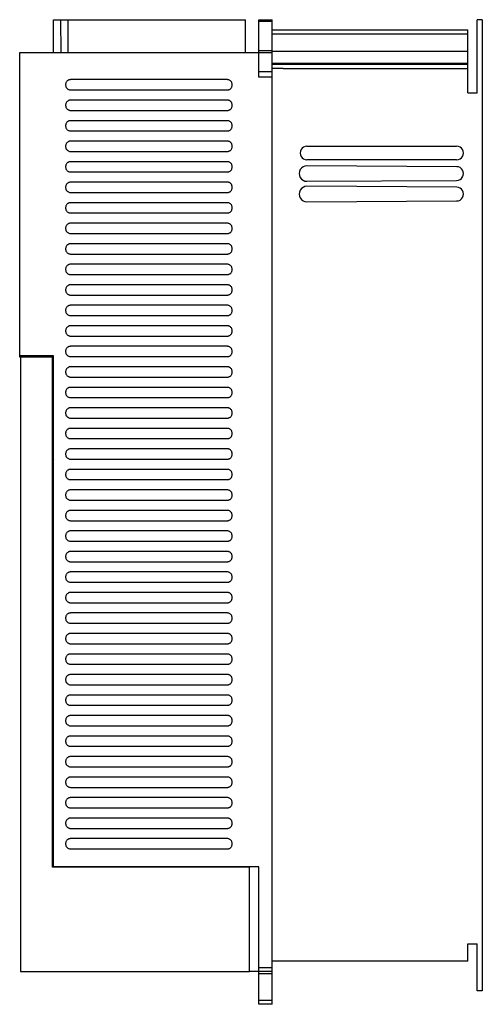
# Model space of a CAD drawing. Header units: millimetres. Extents: x 94 to 320, y 48 to 528.
import ezdxf

# ---------------------------------------------------------------- set-up
doc = ezdxf.new("R2010")
doc.units = ezdxf.units.MM
doc.header["$LTSCALE"] = 37.48214
doc.layers.get('0').update_dxf_attribs({"linetype": 'CONTINUOUS'})

msp = doc.modelspace()

# ---------------------------------------------------------------- linework, layer by layer
at = {"color": 7}
for p, q in [((110.56, 511.5), (110.56, 527.5)), ((110.56, 527.5), (204.06, 527.5)), ((114.2, 511.5), (114.18, 527.5)), ((117.5, 527.5), (117.5, 511.5)), ((204.06, 511.5), (204.06, 527.5)), ((210.56, 499.45), (210.56, 527.5)), ((210.56, 527.5), (217.06, 527.5)), ((217.06, 526.56), (210.56, 526.56)), ((217.06, 47.51), (217.06, 527.5)), ((317.06, 491.79), (317.06, 527.5)), ((319.56, 527.5), (317.06, 527.5)), ((319.56, 527.5), (319.56, 54)), ((217.06, 522.5), (312.56, 522.5)), ((312.56, 520.5), (217.06, 520.5)), ((312.56, 491.79), (312.56, 522.5)), ((94.06, 363), (94.06, 511.5)), ((94.06, 511.5), (217.06, 511.5)), ((210.56, 512.45), (217.06, 512.45)), ((217.06, 512.2), (312.56, 512.2)), ((312.56, 506.21), (217.06, 506.21)), ((312.56, 505.71), (217.06, 505.71)), ((217.06, 502.03), (210.56, 502.03)), ((217.06, 499.45), (210.56, 499.45)), ((222.56, 503.71), (217.06, 503.72)), ((222.56, 503.61), (222.56, 503.71)), ((312.56, 503.61), (222.56, 503.61)), ((195.31, 498.27), (118.81, 498.27)), ((118.81, 493.27), (195.31, 493.27)), ((312.56, 491.79), (317.06, 491.79)), ((195.31, 488.27), (118.81, 488.27)), ((118.81, 483.27), (195.31, 483.27)), ((195.31, 478.27), (118.81, 478.27)), ((118.81, 473.27), (195.31, 473.27)), ((195.31, 468.27), (118.81, 468.27)), ((234.06, 465.79), (307.05, 465.84)), ((118.81, 463.27), (195.31, 463.27)), ((195.31, 458.27), (118.81, 458.27)), ((307.05, 459.17), (234.06, 459.22)), ((307.06, 455.84), (234.06, 456.28)), ((118.81, 453.27), (195.31, 453.27)), ((195.31, 448.27), (118.81, 448.27)), ((234.06, 448.72), (307.04, 449.17)), ((118.81, 443.27), (195.31, 443.27)), ((307.06, 445.84), (234.06, 446.28)), ((195.31, 438.27), (118.81, 438.27)), ((234.06, 438.72), (307.04, 439.17)), ((118.81, 433.27), (195.31, 433.27)), ((195.31, 428.27), (118.81, 428.27)), ((118.81, 423.27), (195.31, 423.27)), ((195.31, 418.27), (118.81, 418.27)), ((118.81, 413.27), (195.31, 413.27)), ((195.31, 408.27), (118.81, 408.27)), ((118.81, 403.27), (195.31, 403.27)), ((195.31, 398.27), (118.81, 398.27)), ((118.81, 393.27), (195.31, 393.27)), ((195.31, 388.27), (118.81, 388.27)), ((118.81, 383.27), (195.31, 383.27)), ((195.31, 378.27), (118.81, 378.27)), ((118.81, 373.27), (195.31, 373.27)), ((195.31, 368.27), (118.81, 368.27)), ((110.56, 363.62), (94.06, 363.62)), ((94.51, 363), (94.06, 363)), ((94.51, 362.99), (94.51, 63.42)), ((110.06, 362.99), (94.51, 362.99)), ((97.06, 363.62), (97.06, 362.99)), ((110.06, 114.42), (110.06, 362.99)), ((110.56, 114.5), (110.56, 363.62)), ((118.81, 363.27), (195.31, 363.27)), ((195.31, 358.27), (118.81, 358.27)), ((118.81, 353.27), (195.31, 353.27)), ((195.31, 348.27), (118.81, 348.27)), ((118.81, 343.27), (195.31, 343.27)), ((195.31, 338.27), (118.81, 338.27)), ((118.81, 333.27), (195.31, 333.27)), ((110.56, 328.27), (110.06, 328.29)), ((110.56, 328.11), (110.06, 328.14)), ((110.06, 328.08), (110.56, 328.05)), ((110.56, 328), (110.06, 328.03)), ((110.06, 327.89), (110.56, 327.87)), ((195.31, 328.27), (118.81, 328.27)), ((118.81, 323.27), (195.31, 323.27)), ((195.31, 318.27), (118.81, 318.27)), ((110.06, 315.5), (110.56, 316.21)), ((110.56, 313.32), (110.06, 313.92)), ((110.06, 313.67), (110.56, 313.08)), ((118.81, 313.27), (195.31, 313.27)), ((195.31, 308.27), (118.81, 308.27)), ((118.81, 303.27), (195.31, 303.27)), ((195.31, 298.27), (118.81, 298.27)), ((118.81, 293.27), (195.31, 293.27)), ((195.31, 288.27), (118.81, 288.27)), ((118.81, 283.27), (195.31, 283.27)), ((195.31, 278.27), (118.81, 278.27)), ((118.81, 273.27), (195.31, 273.27)), ((195.31, 268.27), (118.81, 268.27)), ((118.81, 263.27), (195.31, 263.27)), ((195.31, 258.27), (118.81, 258.27)), ((118.81, 253.27), (195.31, 253.27)), ((195.31, 248.27), (118.81, 248.27)), ((118.81, 243.27), (195.31, 243.27)), ((195.31, 238.27), (118.81, 238.27)), ((118.81, 233.27), (195.31, 233.27)), ((195.31, 228.27), (118.81, 228.27)), ((118.81, 223.27), (195.31, 223.27)), ((195.31, 218.27), (118.81, 218.27)), ((118.81, 213.27), (195.31, 213.27)), ((195.31, 208.27), (118.81, 208.27)), ((118.81, 203.27), (195.31, 203.27)), ((195.31, 198.27), (118.81, 198.27)), ((118.81, 193.27), (195.31, 193.27)), ((195.31, 188.27), (118.81, 188.27)), ((118.81, 183.27), (195.31, 183.27)), ((195.31, 178.27), (118.81, 178.27)), ((118.81, 173.27), (195.31, 173.27)), ((195.31, 168.27), (118.81, 168.27)), ((118.81, 163.27), (195.31, 163.27)), ((195.31, 158.27), (118.81, 158.27)), ((118.81, 153.27), (195.31, 153.27)), ((195.31, 148.27), (118.81, 148.27)), ((118.81, 143.27), (195.31, 143.27)), ((195.31, 138.27), (118.81, 138.27)), ((118.81, 133.27), (195.31, 133.27)), ((195.31, 128.27), (118.81, 128.27)), ((118.81, 123.27), (195.31, 123.27)), ((206.06, 114.42), (110.06, 114.42)), ((210.56, 114.5), (110.56, 114.5)), ((122.53, 114.5), (122.53, 114.42)), ((162.56, 114.42), (162.56, 114.5)), ((206.06, 63.42), (206.06, 114.42)), ((210.56, 63.5), (210.56, 114.5)), ((312.56, 77), (317.06, 77)), ((312.56, 68.5), (312.56, 77)), ((317.06, 54), (317.06, 77)), ((312.56, 68.5), (217.06, 68.5)), ((94.51, 63.42), (206.06, 63.42)), ((217.06, 63.5), (206.06, 63.5)), ((210.56, 65.52), (217.06, 65.52)), ((217.06, 63.52), (210.56, 63.52)), ((210.56, 47.51), (210.56, 63.21)), ((210.56, 62.5), (217.06, 62.5)), ((319.56, 54), (317.06, 54)), ((210.56, 49.51), (217.06, 49.51)), ((217.06, 47.51), (210.56, 47.51))]:
    msp.add_line(p, q, dxfattribs=at)
for centre, radius, start, end in [((234.06, 462.5), 3.28, 89.8939, 270.0377), ((307.06, 462.5), 3.34, 269.8017, 89.9498), ((234.06, 452.5), 3.78, 89.9249, 270.0388), ((307.06, 452.5), 3.34, 269.7905, 89.9426), ((234.06, 442.5), 3.78, 89.9249, 270.0367), ((307.06, 442.5), 3.34, 269.7905, 89.9426)]:
    msp.add_arc(centre, radius, start, end, dxfattribs=at)
for points, knots in [([(118.81, 498.27), (118.69, 498.27), (118.43, 498.25), (118.04, 498.16), (117.63, 497.97), (117.23, 497.67), (116.86, 497.24), (116.57, 496.67), (116.41, 495.97), (116.46, 495.19), (116.74, 494.46), (117.2, 493.88), (117.73, 493.51), (118.28, 493.31), (118.64, 493.27), (118.81, 493.27)], [0, 0, 0, 0, 0.047182, 0.099351, 0.157728, 0.22292, 0.295767, 0.377687, 0.470825, 0.574226, 0.679709, 0.775201, 0.859138, 0.93355, 1, 1, 1, 1]), ([(195.31, 493.27), (195.42, 493.27), (195.66, 493.29), (196.02, 493.37), (196.41, 493.54), (196.79, 493.79), (197.15, 494.16), (197.46, 494.65), (197.65, 495.25), (197.69, 495.92), (197.57, 496.61), (197.26, 497.25), (196.81, 497.74), (196.31, 498.07), (195.8, 498.24), (195.46, 498.27), (195.31, 498.27)], [0, 0, 0, 0, 0.044309, 0.093026, 0.147185, 0.20698, 0.273558, 0.348873, 0.431209, 0.518779, 0.610664, 0.703843, 0.791303, 0.868835, 0.937796, 1, 1, 1, 1]), ([(118.81, 488.27), (118.69, 488.27), (118.43, 488.25), (118.04, 488.16), (117.63, 487.97), (117.23, 487.67), (116.86, 487.24), (116.57, 486.67), (116.41, 485.97), (116.46, 485.19), (116.74, 484.46), (117.2, 483.88), (117.73, 483.51), (118.28, 483.31), (118.64, 483.27), (118.81, 483.27)], [0, 0, 0, 0, 0.047182, 0.099351, 0.157728, 0.22292, 0.295767, 0.377687, 0.470825, 0.574226, 0.679709, 0.775201, 0.859138, 0.93355, 1, 1, 1, 1]), ([(195.31, 483.27), (195.42, 483.27), (195.66, 483.29), (196.02, 483.37), (196.41, 483.54), (196.79, 483.79), (197.15, 484.16), (197.46, 484.65), (197.65, 485.25), (197.69, 485.92), (197.57, 486.61), (197.26, 487.25), (196.81, 487.74), (196.31, 488.07), (195.8, 488.24), (195.46, 488.27), (195.31, 488.27)], [0, 0, 0, 0, 0.044309, 0.093026, 0.147185, 0.20698, 0.273558, 0.348873, 0.431209, 0.518779, 0.610664, 0.703843, 0.791303, 0.868835, 0.937796, 1, 1, 1, 1]), ([(118.81, 478.27), (118.69, 478.27), (118.43, 478.25), (118.04, 478.16), (117.63, 477.97), (117.23, 477.67), (116.86, 477.24), (116.57, 476.67), (116.41, 475.97), (116.46, 475.19), (116.74, 474.46), (117.2, 473.88), (117.73, 473.51), (118.28, 473.31), (118.64, 473.27), (118.81, 473.27)], [0, 0, 0, 0, 0.047182, 0.099351, 0.157728, 0.22292, 0.295767, 0.377687, 0.470825, 0.574226, 0.679709, 0.775201, 0.859138, 0.93355, 1, 1, 1, 1]), ([(195.31, 473.27), (195.42, 473.27), (195.66, 473.29), (196.02, 473.37), (196.41, 473.54), (196.79, 473.79), (197.15, 474.16), (197.46, 474.65), (197.65, 475.25), (197.69, 475.92), (197.57, 476.61), (197.26, 477.25), (196.81, 477.74), (196.31, 478.07), (195.8, 478.24), (195.46, 478.27), (195.31, 478.27)], [0, 0, 0, 0, 0.044309, 0.093026, 0.147185, 0.20698, 0.273558, 0.348873, 0.431209, 0.518779, 0.610664, 0.703843, 0.791303, 0.868835, 0.937796, 1, 1, 1, 1]), ([(118.81, 468.27), (118.69, 468.27), (118.43, 468.25), (118.04, 468.16), (117.63, 467.97), (117.23, 467.67), (116.86, 467.24), (116.57, 466.67), (116.41, 465.97), (116.46, 465.19), (116.74, 464.46), (117.2, 463.88), (117.73, 463.51), (118.28, 463.31), (118.64, 463.27), (118.81, 463.27)], [0, 0, 0, 0, 0.047182, 0.099351, 0.157728, 0.22292, 0.295767, 0.377687, 0.470825, 0.574226, 0.679709, 0.775201, 0.859138, 0.93355, 1, 1, 1, 1]), ([(195.31, 463.27), (195.42, 463.27), (195.66, 463.29), (196.02, 463.37), (196.41, 463.54), (196.79, 463.79), (197.15, 464.16), (197.46, 464.65), (197.65, 465.25), (197.69, 465.92), (197.57, 466.61), (197.26, 467.25), (196.81, 467.74), (196.31, 468.07), (195.8, 468.24), (195.46, 468.27), (195.31, 468.27)], [0, 0, 0, 0, 0.044309, 0.093026, 0.147185, 0.20698, 0.273558, 0.348873, 0.431209, 0.518779, 0.610664, 0.703843, 0.791303, 0.868835, 0.937796, 1, 1, 1, 1]), ([(118.81, 458.27), (118.69, 458.27), (118.43, 458.25), (118.04, 458.16), (117.63, 457.97), (117.23, 457.67), (116.86, 457.24), (116.57, 456.67), (116.41, 455.97), (116.46, 455.19), (116.74, 454.46), (117.2, 453.88), (117.73, 453.51), (118.28, 453.31), (118.64, 453.27), (118.81, 453.27)], [0, 0, 0, 0, 0.047182, 0.099351, 0.157728, 0.22292, 0.295767, 0.377687, 0.470825, 0.574226, 0.679709, 0.775201, 0.859138, 0.93355, 1, 1, 1, 1]), ([(195.31, 453.27), (195.42, 453.27), (195.66, 453.29), (196.02, 453.37), (196.41, 453.54), (196.79, 453.79), (197.15, 454.16), (197.46, 454.65), (197.65, 455.25), (197.69, 455.92), (197.57, 456.61), (197.26, 457.25), (196.81, 457.74), (196.31, 458.07), (195.8, 458.24), (195.46, 458.27), (195.31, 458.27)], [0, 0, 0, 0, 0.044309, 0.093026, 0.147185, 0.20698, 0.273558, 0.348873, 0.431209, 0.518779, 0.610664, 0.703843, 0.791303, 0.868835, 0.937796, 1, 1, 1, 1]), ([(118.81, 448.27), (118.69, 448.27), (118.43, 448.25), (118.04, 448.16), (117.63, 447.97), (117.23, 447.67), (116.86, 447.24), (116.57, 446.67), (116.41, 445.97), (116.46, 445.19), (116.74, 444.46), (117.2, 443.88), (117.73, 443.51), (118.28, 443.31), (118.64, 443.27), (118.81, 443.27)], [0, 0, 0, 0, 0.047182, 0.099351, 0.157728, 0.22292, 0.295767, 0.377687, 0.470825, 0.574226, 0.679709, 0.775201, 0.859138, 0.93355, 1, 1, 1, 1]), ([(195.31, 443.27), (195.42, 443.27), (195.66, 443.29), (196.02, 443.37), (196.41, 443.54), (196.79, 443.79), (197.15, 444.16), (197.46, 444.65), (197.65, 445.25), (197.69, 445.92), (197.57, 446.61), (197.26, 447.25), (196.81, 447.74), (196.31, 448.07), (195.8, 448.24), (195.46, 448.27), (195.31, 448.27)], [0, 0, 0, 0, 0.044309, 0.093026, 0.147185, 0.20698, 0.273558, 0.348873, 0.431209, 0.518779, 0.610664, 0.703843, 0.791303, 0.868835, 0.937796, 1, 1, 1, 1]), ([(118.81, 438.27), (118.69, 438.27), (118.43, 438.25), (118.04, 438.16), (117.63, 437.97), (117.23, 437.67), (116.86, 437.24), (116.57, 436.67), (116.41, 435.97), (116.46, 435.19), (116.74, 434.46), (117.2, 433.88), (117.73, 433.51), (118.28, 433.31), (118.64, 433.27), (118.81, 433.27)], [0, 0, 0, 0, 0.047182, 0.099351, 0.157728, 0.22292, 0.295767, 0.377687, 0.470825, 0.574226, 0.679709, 0.775201, 0.859138, 0.93355, 1, 1, 1, 1]), ([(195.31, 433.27), (195.42, 433.27), (195.66, 433.29), (196.02, 433.37), (196.41, 433.54), (196.79, 433.79), (197.15, 434.16), (197.46, 434.65), (197.65, 435.25), (197.69, 435.92), (197.57, 436.61), (197.26, 437.25), (196.81, 437.74), (196.31, 438.07), (195.8, 438.24), (195.46, 438.27), (195.31, 438.27)], [0, 0, 0, 0, 0.044309, 0.093026, 0.147185, 0.20698, 0.273558, 0.348873, 0.431209, 0.518779, 0.610664, 0.703843, 0.791303, 0.868835, 0.937796, 1, 1, 1, 1]), ([(118.81, 428.27), (118.69, 428.27), (118.43, 428.25), (118.04, 428.16), (117.63, 427.97), (117.23, 427.67), (116.86, 427.24), (116.57, 426.67), (116.41, 425.97), (116.46, 425.19), (116.74, 424.46), (117.2, 423.88), (117.73, 423.51), (118.28, 423.31), (118.64, 423.27), (118.81, 423.27)], [0, 0, 0, 0, 0.047182, 0.099351, 0.157728, 0.22292, 0.295767, 0.377687, 0.470825, 0.574226, 0.679709, 0.775201, 0.859138, 0.93355, 1, 1, 1, 1]), ([(195.31, 423.27), (195.42, 423.27), (195.66, 423.29), (196.02, 423.37), (196.41, 423.54), (196.79, 423.79), (197.15, 424.16), (197.46, 424.65), (197.65, 425.25), (197.69, 425.92), (197.57, 426.61), (197.26, 427.25), (196.81, 427.74), (196.31, 428.07), (195.8, 428.24), (195.46, 428.27), (195.31, 428.27)], [0, 0, 0, 0, 0.044309, 0.093026, 0.147185, 0.20698, 0.273558, 0.348873, 0.431209, 0.518779, 0.610664, 0.703843, 0.791303, 0.868835, 0.937796, 1, 1, 1, 1]), ([(118.81, 418.27), (118.69, 418.27), (118.43, 418.25), (118.04, 418.16), (117.63, 417.97), (117.23, 417.67), (116.86, 417.24), (116.57, 416.67), (116.41, 415.97), (116.46, 415.19), (116.74, 414.46), (117.2, 413.88), (117.73, 413.51), (118.28, 413.31), (118.64, 413.27), (118.81, 413.27)], [0, 0, 0, 0, 0.047182, 0.099351, 0.157728, 0.22292, 0.295767, 0.377687, 0.470825, 0.574226, 0.679709, 0.775201, 0.859138, 0.93355, 1, 1, 1, 1]), ([(195.31, 413.27), (195.42, 413.27), (195.66, 413.29), (196.02, 413.37), (196.41, 413.54), (196.79, 413.79), (197.15, 414.16), (197.46, 414.65), (197.65, 415.25), (197.69, 415.92), (197.57, 416.61), (197.26, 417.25), (196.81, 417.74), (196.31, 418.07), (195.8, 418.24), (195.46, 418.27), (195.31, 418.27)], [0, 0, 0, 0, 0.044309, 0.093026, 0.147185, 0.20698, 0.273558, 0.348873, 0.431209, 0.518779, 0.610664, 0.703843, 0.791303, 0.868835, 0.937796, 1, 1, 1, 1]), ([(118.81, 408.27), (118.69, 408.27), (118.43, 408.25), (118.04, 408.16), (117.63, 407.97), (117.23, 407.67), (116.86, 407.24), (116.57, 406.67), (116.41, 405.97), (116.46, 405.19), (116.74, 404.46), (117.2, 403.88), (117.73, 403.51), (118.28, 403.31), (118.64, 403.27), (118.81, 403.27)], [0, 0, 0, 0, 0.047182, 0.099351, 0.157728, 0.22292, 0.295767, 0.377687, 0.470825, 0.574226, 0.679709, 0.775201, 0.859138, 0.93355, 1, 1, 1, 1]), ([(195.31, 403.27), (195.42, 403.27), (195.66, 403.29), (196.02, 403.37), (196.41, 403.54), (196.79, 403.79), (197.15, 404.16), (197.46, 404.65), (197.65, 405.25), (197.69, 405.92), (197.57, 406.61), (197.26, 407.25), (196.81, 407.74), (196.31, 408.07), (195.8, 408.24), (195.46, 408.27), (195.31, 408.27)], [0, 0, 0, 0, 0.044309, 0.093026, 0.147185, 0.20698, 0.273558, 0.348873, 0.431209, 0.518779, 0.610664, 0.703843, 0.791303, 0.868835, 0.937796, 1, 1, 1, 1]), ([(118.81, 398.27), (118.69, 398.27), (118.43, 398.25), (118.04, 398.16), (117.63, 397.97), (117.23, 397.67), (116.86, 397.24), (116.57, 396.67), (116.41, 395.97), (116.46, 395.19), (116.74, 394.46), (117.2, 393.88), (117.73, 393.51), (118.28, 393.31), (118.64, 393.27), (118.81, 393.27)], [0, 0, 0, 0, 0.047182, 0.099351, 0.157728, 0.22292, 0.295767, 0.377687, 0.470825, 0.574226, 0.679709, 0.775201, 0.859138, 0.93355, 1, 1, 1, 1]), ([(195.31, 393.27), (195.42, 393.27), (195.66, 393.29), (196.02, 393.37), (196.41, 393.54), (196.79, 393.79), (197.15, 394.16), (197.46, 394.65), (197.65, 395.25), (197.69, 395.92), (197.57, 396.61), (197.26, 397.25), (196.81, 397.74), (196.31, 398.07), (195.8, 398.24), (195.46, 398.27), (195.31, 398.27)], [0, 0, 0, 0, 0.044309, 0.093026, 0.147185, 0.20698, 0.273558, 0.348873, 0.431209, 0.518779, 0.610664, 0.703843, 0.791303, 0.868835, 0.937796, 1, 1, 1, 1]), ([(118.81, 388.27), (118.69, 388.27), (118.43, 388.25), (118.04, 388.16), (117.63, 387.97), (117.23, 387.67), (116.86, 387.24), (116.57, 386.67), (116.41, 385.97), (116.46, 385.19), (116.74, 384.46), (117.2, 383.88), (117.73, 383.51), (118.28, 383.31), (118.64, 383.27), (118.81, 383.27)], [0, 0, 0, 0, 0.047182, 0.099351, 0.157728, 0.22292, 0.295767, 0.377687, 0.470825, 0.574226, 0.679709, 0.775201, 0.859138, 0.93355, 1, 1, 1, 1]), ([(195.31, 383.27), (195.42, 383.27), (195.66, 383.29), (196.02, 383.37), (196.41, 383.54), (196.79, 383.79), (197.15, 384.16), (197.46, 384.65), (197.65, 385.25), (197.69, 385.92), (197.57, 386.61), (197.26, 387.25), (196.81, 387.74), (196.31, 388.07), (195.8, 388.24), (195.46, 388.27), (195.31, 388.27)], [0, 0, 0, 0, 0.044309, 0.093026, 0.147185, 0.20698, 0.273558, 0.348873, 0.431209, 0.518779, 0.610664, 0.703843, 0.791303, 0.868835, 0.937796, 1, 1, 1, 1]), ([(118.81, 378.27), (118.69, 378.27), (118.43, 378.25), (118.04, 378.16), (117.63, 377.97), (117.23, 377.67), (116.86, 377.24), (116.57, 376.67), (116.41, 375.97), (116.46, 375.19), (116.74, 374.46), (117.2, 373.88), (117.73, 373.51), (118.28, 373.31), (118.64, 373.27), (118.81, 373.27)], [0, 0, 0, 0, 0.047182, 0.099351, 0.157728, 0.22292, 0.295767, 0.377687, 0.470825, 0.574226, 0.679709, 0.775201, 0.859138, 0.93355, 1, 1, 1, 1]), ([(195.31, 373.27), (195.42, 373.27), (195.66, 373.29), (196.02, 373.37), (196.41, 373.54), (196.79, 373.79), (197.15, 374.16), (197.46, 374.65), (197.65, 375.25), (197.69, 375.92), (197.57, 376.61), (197.26, 377.25), (196.81, 377.74), (196.31, 378.07), (195.8, 378.24), (195.46, 378.27), (195.31, 378.27)], [0, 0, 0, 0, 0.044309, 0.093026, 0.147185, 0.20698, 0.273558, 0.348873, 0.431209, 0.518779, 0.610664, 0.703843, 0.791303, 0.868835, 0.937796, 1, 1, 1, 1]), ([(118.81, 368.27), (118.69, 368.27), (118.43, 368.25), (118.04, 368.16), (117.63, 367.97), (117.23, 367.67), (116.86, 367.24), (116.57, 366.67), (116.41, 365.97), (116.46, 365.19), (116.74, 364.46), (117.2, 363.88), (117.73, 363.51), (118.28, 363.31), (118.64, 363.27), (118.81, 363.27)], [0, 0, 0, 0, 0.047182, 0.099351, 0.157728, 0.22292, 0.295767, 0.377687, 0.470825, 0.574226, 0.679709, 0.775201, 0.859138, 0.93355, 1, 1, 1, 1]), ([(195.31, 363.27), (195.42, 363.27), (195.66, 363.29), (196.02, 363.37), (196.41, 363.54), (196.79, 363.79), (197.15, 364.16), (197.46, 364.65), (197.65, 365.25), (197.69, 365.92), (197.57, 366.61), (197.26, 367.25), (196.81, 367.74), (196.31, 368.07), (195.8, 368.24), (195.46, 368.27), (195.31, 368.27)], [0, 0, 0, 0, 0.044309, 0.093026, 0.147185, 0.20698, 0.273558, 0.348873, 0.431209, 0.518779, 0.610664, 0.703843, 0.791303, 0.868835, 0.937796, 1, 1, 1, 1]), ([(118.81, 358.27), (118.69, 358.27), (118.43, 358.25), (118.04, 358.16), (117.63, 357.97), (117.23, 357.67), (116.86, 357.24), (116.57, 356.67), (116.41, 355.97), (116.46, 355.19), (116.74, 354.46), (117.2, 353.88), (117.73, 353.51), (118.28, 353.31), (118.64, 353.27), (118.81, 353.27)], [0, 0, 0, 0, 0.047182, 0.099351, 0.157728, 0.22292, 0.295767, 0.377687, 0.470825, 0.574226, 0.679709, 0.775201, 0.859138, 0.93355, 1, 1, 1, 1]), ([(195.31, 353.27), (195.42, 353.27), (195.66, 353.29), (196.02, 353.37), (196.41, 353.54), (196.79, 353.79), (197.15, 354.16), (197.46, 354.65), (197.65, 355.25), (197.69, 355.92), (197.57, 356.61), (197.26, 357.25), (196.81, 357.74), (196.31, 358.07), (195.8, 358.24), (195.46, 358.27), (195.31, 358.27)], [0, 0, 0, 0, 0.044309, 0.093026, 0.147185, 0.20698, 0.273558, 0.348873, 0.431209, 0.518779, 0.610664, 0.703843, 0.791303, 0.868835, 0.937796, 1, 1, 1, 1]), ([(118.81, 348.27), (118.69, 348.27), (118.43, 348.25), (118.04, 348.16), (117.63, 347.97), (117.23, 347.67), (116.86, 347.24), (116.57, 346.67), (116.41, 345.97), (116.46, 345.19), (116.74, 344.46), (117.2, 343.88), (117.73, 343.51), (118.28, 343.31), (118.64, 343.27), (118.81, 343.27)], [0, 0, 0, 0, 0.047182, 0.099351, 0.157728, 0.22292, 0.295767, 0.377687, 0.470825, 0.574226, 0.679709, 0.775201, 0.859138, 0.93355, 1, 1, 1, 1]), ([(195.31, 343.27), (195.42, 343.27), (195.66, 343.29), (196.02, 343.37), (196.41, 343.54), (196.79, 343.79), (197.15, 344.16), (197.46, 344.65), (197.65, 345.25), (197.69, 345.92), (197.57, 346.61), (197.26, 347.25), (196.81, 347.74), (196.31, 348.07), (195.8, 348.24), (195.46, 348.27), (195.31, 348.27)], [0, 0, 0, 0, 0.044309, 0.093026, 0.147185, 0.20698, 0.273558, 0.348873, 0.431209, 0.518779, 0.610664, 0.703843, 0.791303, 0.868835, 0.937796, 1, 1, 1, 1]), ([(118.81, 338.27), (118.69, 338.27), (118.43, 338.25), (118.04, 338.16), (117.63, 337.97), (117.23, 337.67), (116.86, 337.24), (116.57, 336.67), (116.41, 335.97), (116.46, 335.19), (116.74, 334.46), (117.2, 333.88), (117.73, 333.51), (118.28, 333.31), (118.64, 333.27), (118.81, 333.27)], [0, 0, 0, 0, 0.047182, 0.099351, 0.157728, 0.22292, 0.295767, 0.377687, 0.470825, 0.574226, 0.679709, 0.775201, 0.859138, 0.93355, 1, 1, 1, 1]), ([(195.31, 333.27), (195.42, 333.27), (195.66, 333.29), (196.02, 333.37), (196.41, 333.54), (196.79, 333.79), (197.15, 334.16), (197.46, 334.65), (197.65, 335.25), (197.69, 335.92), (197.57, 336.61), (197.26, 337.25), (196.81, 337.74), (196.31, 338.07), (195.8, 338.24), (195.46, 338.27), (195.31, 338.27)], [0, 0, 0, 0, 0.044309, 0.093026, 0.147185, 0.20698, 0.273558, 0.348873, 0.431209, 0.518779, 0.610664, 0.703843, 0.791303, 0.868835, 0.937796, 1, 1, 1, 1]), ([(118.81, 328.27), (118.69, 328.27), (118.43, 328.25), (118.04, 328.16), (117.63, 327.97), (117.23, 327.67), (116.86, 327.24), (116.57, 326.67), (116.41, 325.97), (116.46, 325.19), (116.74, 324.46), (117.2, 323.88), (117.73, 323.51), (118.28, 323.31), (118.64, 323.27), (118.81, 323.27)], [0, 0, 0, 0, 0.047182, 0.099351, 0.157728, 0.22292, 0.295767, 0.377687, 0.470825, 0.574226, 0.679709, 0.775201, 0.859138, 0.93355, 1, 1, 1, 1]), ([(195.31, 323.27), (195.42, 323.27), (195.66, 323.29), (196.02, 323.37), (196.41, 323.54), (196.79, 323.79), (197.15, 324.16), (197.46, 324.65), (197.65, 325.25), (197.69, 325.92), (197.57, 326.61), (197.26, 327.25), (196.81, 327.74), (196.31, 328.07), (195.8, 328.24), (195.46, 328.27), (195.31, 328.27)], [0, 0, 0, 0, 0.044309, 0.093026, 0.147185, 0.20698, 0.273558, 0.348873, 0.431209, 0.518779, 0.610664, 0.703843, 0.791303, 0.868835, 0.937796, 1, 1, 1, 1]), ([(118.81, 318.27), (118.69, 318.27), (118.43, 318.25), (118.04, 318.16), (117.63, 317.97), (117.23, 317.67), (116.86, 317.24), (116.57, 316.67), (116.41, 315.97), (116.46, 315.19), (116.74, 314.46), (117.2, 313.88), (117.73, 313.51), (118.28, 313.31), (118.64, 313.27), (118.81, 313.27)], [0, 0, 0, 0, 0.047182, 0.099351, 0.157728, 0.22292, 0.295767, 0.377687, 0.470825, 0.574226, 0.679709, 0.775201, 0.859138, 0.93355, 1, 1, 1, 1]), ([(195.31, 313.27), (195.42, 313.27), (195.66, 313.29), (196.02, 313.37), (196.41, 313.54), (196.79, 313.79), (197.15, 314.16), (197.46, 314.65), (197.65, 315.25), (197.69, 315.92), (197.57, 316.61), (197.26, 317.25), (196.81, 317.74), (196.31, 318.07), (195.8, 318.24), (195.46, 318.27), (195.31, 318.27)], [0, 0, 0, 0, 0.044309, 0.093026, 0.147185, 0.20698, 0.273558, 0.348873, 0.431209, 0.518779, 0.610664, 0.703843, 0.791303, 0.868835, 0.937796, 1, 1, 1, 1]), ([(118.81, 308.27), (118.69, 308.27), (118.43, 308.25), (118.04, 308.16), (117.63, 307.97), (117.23, 307.67), (116.86, 307.24), (116.57, 306.67), (116.41, 305.97), (116.46, 305.19), (116.74, 304.46), (117.2, 303.88), (117.73, 303.51), (118.28, 303.31), (118.64, 303.27), (118.81, 303.27)], [0, 0, 0, 0, 0.047182, 0.099351, 0.157728, 0.22292, 0.295767, 0.377687, 0.470825, 0.574226, 0.679709, 0.775201, 0.859138, 0.93355, 1, 1, 1, 1]), ([(195.31, 303.27), (195.42, 303.27), (195.66, 303.29), (196.02, 303.37), (196.41, 303.54), (196.79, 303.79), (197.15, 304.16), (197.46, 304.65), (197.65, 305.25), (197.69, 305.92), (197.57, 306.61), (197.26, 307.25), (196.81, 307.74), (196.31, 308.07), (195.8, 308.24), (195.46, 308.27), (195.31, 308.27)], [0, 0, 0, 0, 0.044309, 0.093026, 0.147185, 0.20698, 0.273558, 0.348873, 0.431209, 0.518779, 0.610664, 0.703843, 0.791303, 0.868835, 0.937796, 1, 1, 1, 1]), ([(118.81, 298.27), (118.69, 298.27), (118.43, 298.25), (118.04, 298.16), (117.63, 297.97), (117.23, 297.67), (116.86, 297.24), (116.57, 296.67), (116.41, 295.97), (116.46, 295.19), (116.74, 294.46), (117.2, 293.88), (117.73, 293.51), (118.28, 293.31), (118.64, 293.27), (118.81, 293.27)], [0, 0, 0, 0, 0.047182, 0.099351, 0.157728, 0.22292, 0.295767, 0.377687, 0.470825, 0.574226, 0.679709, 0.775201, 0.859138, 0.93355, 1, 1, 1, 1]), ([(195.31, 293.27), (195.42, 293.27), (195.66, 293.29), (196.02, 293.37), (196.41, 293.54), (196.79, 293.79), (197.15, 294.16), (197.46, 294.65), (197.65, 295.25), (197.69, 295.92), (197.57, 296.61), (197.26, 297.25), (196.81, 297.74), (196.31, 298.07), (195.8, 298.24), (195.46, 298.27), (195.31, 298.27)], [0, 0, 0, 0, 0.044309, 0.093026, 0.147185, 0.20698, 0.273558, 0.348873, 0.431209, 0.518779, 0.610664, 0.703843, 0.791303, 0.868835, 0.937796, 1, 1, 1, 1]), ([(118.81, 288.27), (118.69, 288.27), (118.43, 288.25), (118.04, 288.16), (117.63, 287.97), (117.23, 287.67), (116.86, 287.24), (116.57, 286.67), (116.41, 285.97), (116.46, 285.19), (116.74, 284.46), (117.2, 283.88), (117.73, 283.51), (118.28, 283.31), (118.64, 283.27), (118.81, 283.27)], [0, 0, 0, 0, 0.047182, 0.099351, 0.157728, 0.22292, 0.295767, 0.377687, 0.470825, 0.574226, 0.679709, 0.775201, 0.859138, 0.93355, 1, 1, 1, 1]), ([(195.31, 283.27), (195.42, 283.27), (195.66, 283.29), (196.02, 283.37), (196.41, 283.54), (196.79, 283.79), (197.15, 284.16), (197.46, 284.65), (197.65, 285.25), (197.69, 285.92), (197.57, 286.61), (197.26, 287.25), (196.81, 287.74), (196.31, 288.07), (195.8, 288.24), (195.46, 288.27), (195.31, 288.27)], [0, 0, 0, 0, 0.044309, 0.093026, 0.147185, 0.20698, 0.273558, 0.348873, 0.431209, 0.518779, 0.610664, 0.703843, 0.791303, 0.868835, 0.937796, 1, 1, 1, 1]), ([(118.81, 278.27), (118.69, 278.27), (118.43, 278.25), (118.04, 278.16), (117.63, 277.97), (117.23, 277.67), (116.86, 277.24), (116.57, 276.67), (116.41, 275.97), (116.46, 275.19), (116.74, 274.46), (117.2, 273.88), (117.73, 273.51), (118.28, 273.31), (118.64, 273.27), (118.81, 273.27)], [0, 0, 0, 0, 0.047182, 0.099351, 0.157728, 0.22292, 0.295767, 0.377687, 0.470825, 0.574226, 0.679709, 0.775201, 0.859138, 0.93355, 1, 1, 1, 1]), ([(195.31, 273.27), (195.42, 273.27), (195.66, 273.29), (196.02, 273.37), (196.41, 273.54), (196.79, 273.79), (197.15, 274.16), (197.46, 274.65), (197.65, 275.25), (197.69, 275.92), (197.57, 276.61), (197.26, 277.25), (196.81, 277.74), (196.31, 278.07), (195.8, 278.24), (195.46, 278.27), (195.31, 278.27)], [0, 0, 0, 0, 0.044309, 0.093026, 0.147185, 0.20698, 0.273558, 0.348873, 0.431209, 0.518779, 0.610664, 0.703843, 0.791303, 0.868835, 0.937796, 1, 1, 1, 1]), ([(118.81, 268.27), (118.69, 268.27), (118.43, 268.25), (118.04, 268.16), (117.63, 267.97), (117.23, 267.67), (116.86, 267.24), (116.57, 266.67), (116.41, 265.97), (116.46, 265.19), (116.74, 264.46), (117.2, 263.88), (117.73, 263.51), (118.28, 263.31), (118.64, 263.27), (118.81, 263.27)], [0, 0, 0, 0, 0.047182, 0.099351, 0.157728, 0.22292, 0.295767, 0.377687, 0.470825, 0.574226, 0.679709, 0.775201, 0.859138, 0.93355, 1, 1, 1, 1]), ([(195.31, 263.27), (195.42, 263.27), (195.66, 263.29), (196.02, 263.37), (196.41, 263.54), (196.79, 263.79), (197.15, 264.16), (197.46, 264.65), (197.65, 265.25), (197.69, 265.92), (197.57, 266.61), (197.26, 267.25), (196.81, 267.74), (196.31, 268.07), (195.8, 268.24), (195.46, 268.27), (195.31, 268.27)], [0, 0, 0, 0, 0.044309, 0.093026, 0.147185, 0.20698, 0.273558, 0.348873, 0.431209, 0.518779, 0.610664, 0.703843, 0.791303, 0.868835, 0.937796, 1, 1, 1, 1]), ([(118.81, 258.27), (118.69, 258.27), (118.43, 258.25), (118.04, 258.16), (117.63, 257.97), (117.23, 257.67), (116.86, 257.24), (116.57, 256.67), (116.41, 255.97), (116.46, 255.19), (116.74, 254.46), (117.2, 253.88), (117.73, 253.51), (118.28, 253.31), (118.64, 253.27), (118.81, 253.27)], [0, 0, 0, 0, 0.047182, 0.099351, 0.157728, 0.22292, 0.295767, 0.377687, 0.470825, 0.574226, 0.679709, 0.775201, 0.859138, 0.93355, 1, 1, 1, 1]), ([(195.31, 253.27), (195.42, 253.27), (195.66, 253.29), (196.02, 253.37), (196.41, 253.54), (196.79, 253.79), (197.15, 254.16), (197.46, 254.65), (197.65, 255.25), (197.69, 255.92), (197.57, 256.61), (197.26, 257.25), (196.81, 257.74), (196.31, 258.07), (195.8, 258.24), (195.46, 258.27), (195.31, 258.27)], [0, 0, 0, 0, 0.044309, 0.093026, 0.147185, 0.20698, 0.273558, 0.348873, 0.431209, 0.518779, 0.610664, 0.703843, 0.791303, 0.868835, 0.937796, 1, 1, 1, 1]), ([(118.81, 248.27), (118.69, 248.27), (118.43, 248.25), (118.04, 248.16), (117.63, 247.97), (117.23, 247.67), (116.86, 247.24), (116.57, 246.67), (116.41, 245.97), (116.46, 245.19), (116.74, 244.46), (117.2, 243.88), (117.73, 243.51), (118.28, 243.31), (118.64, 243.27), (118.81, 243.27)], [0, 0, 0, 0, 0.047182, 0.099351, 0.157728, 0.22292, 0.295767, 0.377687, 0.470825, 0.574226, 0.679709, 0.775201, 0.859138, 0.93355, 1, 1, 1, 1]), ([(195.31, 243.27), (195.42, 243.27), (195.66, 243.29), (196.02, 243.37), (196.41, 243.54), (196.79, 243.79), (197.15, 244.16), (197.46, 244.65), (197.65, 245.25), (197.69, 245.92), (197.57, 246.61), (197.26, 247.25), (196.81, 247.74), (196.31, 248.07), (195.8, 248.24), (195.46, 248.27), (195.31, 248.27)], [0, 0, 0, 0, 0.044309, 0.093026, 0.147185, 0.20698, 0.273558, 0.348873, 0.431209, 0.518779, 0.610664, 0.703843, 0.791303, 0.868835, 0.937796, 1, 1, 1, 1]), ([(118.81, 238.27), (118.69, 238.27), (118.43, 238.25), (118.04, 238.16), (117.63, 237.97), (117.23, 237.67), (116.86, 237.24), (116.57, 236.67), (116.41, 235.97), (116.46, 235.19), (116.74, 234.46), (117.2, 233.88), (117.73, 233.51), (118.28, 233.31), (118.64, 233.27), (118.81, 233.27)], [0, 0, 0, 0, 0.047182, 0.099351, 0.157728, 0.22292, 0.295767, 0.377687, 0.470825, 0.574226, 0.679709, 0.775201, 0.859138, 0.93355, 1, 1, 1, 1]), ([(195.31, 233.27), (195.42, 233.27), (195.66, 233.29), (196.02, 233.37), (196.41, 233.54), (196.79, 233.79), (197.15, 234.16), (197.46, 234.65), (197.65, 235.25), (197.69, 235.92), (197.57, 236.61), (197.26, 237.25), (196.81, 237.74), (196.31, 238.07), (195.8, 238.24), (195.46, 238.27), (195.31, 238.27)], [0, 0, 0, 0, 0.044309, 0.093026, 0.147185, 0.20698, 0.273558, 0.348873, 0.431209, 0.518779, 0.610664, 0.703843, 0.791303, 0.868835, 0.937796, 1, 1, 1, 1]), ([(118.81, 228.27), (118.69, 228.27), (118.43, 228.25), (118.04, 228.16), (117.63, 227.97), (117.23, 227.67), (116.86, 227.24), (116.57, 226.67), (116.41, 225.97), (116.46, 225.19), (116.74, 224.46), (117.2, 223.88), (117.73, 223.51), (118.28, 223.31), (118.64, 223.27), (118.81, 223.27)], [0, 0, 0, 0, 0.047182, 0.099351, 0.157728, 0.22292, 0.295767, 0.377687, 0.470825, 0.574226, 0.679709, 0.775201, 0.859138, 0.93355, 1, 1, 1, 1]), ([(195.31, 223.27), (195.42, 223.27), (195.66, 223.29), (196.02, 223.37), (196.41, 223.54), (196.79, 223.79), (197.15, 224.16), (197.46, 224.65), (197.65, 225.25), (197.69, 225.92), (197.57, 226.61), (197.26, 227.25), (196.81, 227.74), (196.31, 228.07), (195.8, 228.24), (195.46, 228.27), (195.31, 228.27)], [0, 0, 0, 0, 0.044309, 0.093026, 0.147185, 0.20698, 0.273558, 0.348873, 0.431209, 0.518779, 0.610664, 0.703843, 0.791303, 0.868835, 0.937796, 1, 1, 1, 1]), ([(118.81, 218.27), (118.69, 218.27), (118.43, 218.25), (118.04, 218.16), (117.63, 217.97), (117.23, 217.67), (116.86, 217.24), (116.57, 216.67), (116.41, 215.97), (116.46, 215.19), (116.74, 214.46), (117.2, 213.88), (117.73, 213.51), (118.28, 213.31), (118.64, 213.27), (118.81, 213.27)], [0, 0, 0, 0, 0.047182, 0.099351, 0.157728, 0.22292, 0.295767, 0.377687, 0.470825, 0.574226, 0.679709, 0.775201, 0.859138, 0.93355, 1, 1, 1, 1]), ([(195.31, 213.27), (195.42, 213.27), (195.66, 213.29), (196.02, 213.37), (196.41, 213.54), (196.79, 213.79), (197.15, 214.16), (197.46, 214.65), (197.65, 215.25), (197.69, 215.92), (197.57, 216.61), (197.26, 217.25), (196.81, 217.74), (196.31, 218.07), (195.8, 218.24), (195.46, 218.27), (195.31, 218.27)], [0, 0, 0, 0, 0.044309, 0.093026, 0.147185, 0.20698, 0.273558, 0.348873, 0.431209, 0.518779, 0.610664, 0.703843, 0.791303, 0.868835, 0.937796, 1, 1, 1, 1]), ([(118.81, 208.27), (118.69, 208.27), (118.43, 208.25), (118.04, 208.16), (117.63, 207.97), (117.23, 207.67), (116.86, 207.24), (116.57, 206.67), (116.41, 205.97), (116.46, 205.19), (116.74, 204.46), (117.2, 203.88), (117.73, 203.51), (118.28, 203.31), (118.64, 203.27), (118.81, 203.27)], [0, 0, 0, 0, 0.047182, 0.099351, 0.157728, 0.22292, 0.295767, 0.377687, 0.470825, 0.574226, 0.679709, 0.775201, 0.859138, 0.93355, 1, 1, 1, 1]), ([(195.31, 203.27), (195.42, 203.27), (195.66, 203.29), (196.02, 203.37), (196.41, 203.54), (196.79, 203.79), (197.15, 204.16), (197.46, 204.65), (197.65, 205.25), (197.69, 205.92), (197.57, 206.61), (197.26, 207.25), (196.81, 207.74), (196.31, 208.07), (195.8, 208.24), (195.46, 208.27), (195.31, 208.27)], [0, 0, 0, 0, 0.044309, 0.093026, 0.147185, 0.20698, 0.273558, 0.348873, 0.431209, 0.518779, 0.610664, 0.703843, 0.791303, 0.868835, 0.937796, 1, 1, 1, 1]), ([(118.81, 198.27), (118.69, 198.27), (118.43, 198.25), (118.04, 198.16), (117.63, 197.97), (117.23, 197.67), (116.86, 197.24), (116.57, 196.67), (116.41, 195.97), (116.46, 195.19), (116.74, 194.46), (117.2, 193.88), (117.73, 193.51), (118.28, 193.31), (118.64, 193.27), (118.81, 193.27)], [0, 0, 0, 0, 0.047182, 0.099351, 0.157728, 0.22292, 0.295767, 0.377687, 0.470825, 0.574226, 0.679709, 0.775201, 0.859138, 0.93355, 1, 1, 1, 1]), ([(195.31, 193.27), (195.42, 193.27), (195.66, 193.29), (196.02, 193.37), (196.41, 193.54), (196.79, 193.79), (197.15, 194.16), (197.46, 194.65), (197.65, 195.25), (197.69, 195.92), (197.57, 196.61), (197.26, 197.25), (196.81, 197.74), (196.31, 198.07), (195.8, 198.24), (195.46, 198.27), (195.31, 198.27)], [0, 0, 0, 0, 0.044309, 0.093026, 0.147185, 0.20698, 0.273558, 0.348873, 0.431209, 0.518779, 0.610664, 0.703843, 0.791303, 0.868835, 0.937796, 1, 1, 1, 1]), ([(118.81, 188.27), (118.69, 188.27), (118.43, 188.25), (118.04, 188.16), (117.63, 187.97), (117.23, 187.67), (116.86, 187.24), (116.57, 186.67), (116.41, 185.97), (116.46, 185.19), (116.74, 184.46), (117.2, 183.88), (117.73, 183.51), (118.28, 183.31), (118.64, 183.27), (118.81, 183.27)], [0, 0, 0, 0, 0.047182, 0.099351, 0.157728, 0.22292, 0.295767, 0.377687, 0.470825, 0.574226, 0.679709, 0.775201, 0.859138, 0.93355, 1, 1, 1, 1]), ([(195.31, 183.27), (195.42, 183.27), (195.66, 183.29), (196.02, 183.37), (196.41, 183.54), (196.79, 183.79), (197.15, 184.16), (197.46, 184.65), (197.65, 185.25), (197.69, 185.92), (197.57, 186.61), (197.26, 187.25), (196.81, 187.74), (196.31, 188.07), (195.8, 188.24), (195.46, 188.27), (195.31, 188.27)], [0, 0, 0, 0, 0.044309, 0.093026, 0.147185, 0.20698, 0.273558, 0.348873, 0.431209, 0.518779, 0.610664, 0.703843, 0.791303, 0.868835, 0.937796, 1, 1, 1, 1]), ([(118.81, 178.27), (118.69, 178.27), (118.43, 178.25), (118.04, 178.16), (117.63, 177.97), (117.23, 177.67), (116.86, 177.24), (116.57, 176.67), (116.41, 175.97), (116.46, 175.19), (116.74, 174.46), (117.2, 173.88), (117.73, 173.51), (118.28, 173.31), (118.64, 173.27), (118.81, 173.27)], [0, 0, 0, 0, 0.047182, 0.099351, 0.157728, 0.22292, 0.295767, 0.377687, 0.470825, 0.574226, 0.679709, 0.775201, 0.859138, 0.93355, 1, 1, 1, 1]), ([(195.31, 173.27), (195.42, 173.27), (195.66, 173.29), (196.02, 173.37), (196.41, 173.54), (196.79, 173.79), (197.15, 174.16), (197.46, 174.65), (197.65, 175.25), (197.69, 175.92), (197.57, 176.61), (197.26, 177.25), (196.81, 177.74), (196.31, 178.07), (195.8, 178.24), (195.46, 178.27), (195.31, 178.27)], [0, 0, 0, 0, 0.044309, 0.093026, 0.147185, 0.20698, 0.273558, 0.348873, 0.431209, 0.518779, 0.610664, 0.703843, 0.791303, 0.868835, 0.937796, 1, 1, 1, 1]), ([(118.81, 168.27), (118.69, 168.27), (118.43, 168.25), (118.04, 168.16), (117.63, 167.97), (117.23, 167.67), (116.86, 167.24), (116.57, 166.67), (116.41, 165.97), (116.46, 165.19), (116.74, 164.46), (117.2, 163.88), (117.73, 163.51), (118.28, 163.31), (118.64, 163.27), (118.81, 163.27)], [0, 0, 0, 0, 0.047182, 0.099351, 0.157728, 0.22292, 0.295767, 0.377687, 0.470825, 0.574226, 0.679709, 0.775201, 0.859138, 0.93355, 1, 1, 1, 1]), ([(195.31, 163.27), (195.42, 163.27), (195.66, 163.29), (196.02, 163.37), (196.41, 163.54), (196.79, 163.79), (197.15, 164.16), (197.46, 164.65), (197.65, 165.25), (197.69, 165.92), (197.57, 166.61), (197.26, 167.25), (196.81, 167.74), (196.31, 168.07), (195.8, 168.24), (195.46, 168.27), (195.31, 168.27)], [0, 0, 0, 0, 0.044309, 0.093026, 0.147185, 0.20698, 0.273558, 0.348873, 0.431209, 0.518779, 0.610664, 0.703843, 0.791303, 0.868835, 0.937796, 1, 1, 1, 1]), ([(118.81, 158.27), (118.69, 158.27), (118.43, 158.25), (118.04, 158.16), (117.63, 157.97), (117.23, 157.67), (116.86, 157.24), (116.57, 156.67), (116.41, 155.97), (116.46, 155.19), (116.74, 154.46), (117.2, 153.88), (117.73, 153.51), (118.28, 153.31), (118.64, 153.27), (118.81, 153.27)], [0, 0, 0, 0, 0.047182, 0.099351, 0.157728, 0.22292, 0.295767, 0.377687, 0.470825, 0.574226, 0.679709, 0.775201, 0.859138, 0.93355, 1, 1, 1, 1]), ([(195.31, 153.27), (195.42, 153.27), (195.66, 153.29), (196.02, 153.37), (196.41, 153.54), (196.79, 153.79), (197.15, 154.16), (197.46, 154.65), (197.65, 155.25), (197.69, 155.92), (197.57, 156.61), (197.26, 157.25), (196.81, 157.74), (196.31, 158.07), (195.8, 158.24), (195.46, 158.27), (195.31, 158.27)], [0, 0, 0, 0, 0.044309, 0.093026, 0.147185, 0.20698, 0.273558, 0.348873, 0.431209, 0.518779, 0.610664, 0.703843, 0.791303, 0.868835, 0.937796, 1, 1, 1, 1]), ([(118.81, 148.27), (118.69, 148.27), (118.43, 148.25), (118.04, 148.16), (117.63, 147.97), (117.23, 147.67), (116.86, 147.24), (116.57, 146.67), (116.41, 145.97), (116.46, 145.19), (116.74, 144.46), (117.2, 143.88), (117.73, 143.51), (118.28, 143.31), (118.64, 143.27), (118.81, 143.27)], [0, 0, 0, 0, 0.047182, 0.099351, 0.157728, 0.22292, 0.295767, 0.377687, 0.470825, 0.574226, 0.679709, 0.775201, 0.859138, 0.93355, 1, 1, 1, 1]), ([(195.31, 143.27), (195.42, 143.27), (195.66, 143.29), (196.02, 143.37), (196.41, 143.54), (196.79, 143.79), (197.15, 144.16), (197.46, 144.65), (197.65, 145.25), (197.69, 145.92), (197.57, 146.61), (197.26, 147.25), (196.81, 147.74), (196.31, 148.07), (195.8, 148.24), (195.46, 148.27), (195.31, 148.27)], [0, 0, 0, 0, 0.044309, 0.093026, 0.147185, 0.20698, 0.273558, 0.348873, 0.431209, 0.518779, 0.610664, 0.703843, 0.791303, 0.868835, 0.937796, 1, 1, 1, 1]), ([(118.81, 138.27), (118.69, 138.27), (118.43, 138.25), (118.04, 138.16), (117.63, 137.97), (117.23, 137.67), (116.86, 137.24), (116.57, 136.67), (116.41, 135.97), (116.46, 135.19), (116.74, 134.46), (117.2, 133.88), (117.73, 133.51), (118.28, 133.31), (118.64, 133.27), (118.81, 133.27)], [0, 0, 0, 0, 0.047182, 0.099351, 0.157728, 0.22292, 0.295767, 0.377687, 0.470825, 0.574226, 0.679709, 0.775201, 0.859138, 0.93355, 1, 1, 1, 1]), ([(195.31, 133.27), (195.42, 133.27), (195.66, 133.29), (196.02, 133.37), (196.41, 133.54), (196.79, 133.79), (197.15, 134.16), (197.46, 134.65), (197.65, 135.25), (197.69, 135.92), (197.57, 136.61), (197.26, 137.25), (196.81, 137.74), (196.31, 138.07), (195.8, 138.24), (195.46, 138.27), (195.31, 138.27)], [0, 0, 0, 0, 0.044309, 0.093026, 0.147185, 0.20698, 0.273558, 0.348873, 0.431209, 0.518779, 0.610664, 0.703843, 0.791303, 0.868835, 0.937796, 1, 1, 1, 1]), ([(118.81, 128.27), (118.69, 128.27), (118.43, 128.25), (118.04, 128.16), (117.63, 127.97), (117.23, 127.67), (116.86, 127.24), (116.57, 126.67), (116.41, 125.97), (116.46, 125.19), (116.74, 124.46), (117.2, 123.88), (117.73, 123.51), (118.28, 123.31), (118.64, 123.27), (118.81, 123.27)], [0, 0, 0, 0, 0.047182, 0.099351, 0.157728, 0.22292, 0.295767, 0.377687, 0.470825, 0.574226, 0.679709, 0.775201, 0.859138, 0.93355, 1, 1, 1, 1]), ([(195.31, 123.27), (195.42, 123.27), (195.66, 123.29), (196.02, 123.37), (196.41, 123.54), (196.79, 123.79), (197.15, 124.16), (197.46, 124.65), (197.65, 125.25), (197.69, 125.92), (197.57, 126.61), (197.26, 127.25), (196.81, 127.74), (196.31, 128.07), (195.8, 128.24), (195.46, 128.27), (195.31, 128.27)], [0, 0, 0, 0, 0.044309, 0.093026, 0.147185, 0.20698, 0.273558, 0.348873, 0.431209, 0.518779, 0.610664, 0.703843, 0.791303, 0.868835, 0.937796, 1, 1, 1, 1])]:
    msp.add_open_spline(points, degree=3, knots=knots, dxfattribs=at)

doc.saveas('drawing.dxf')
